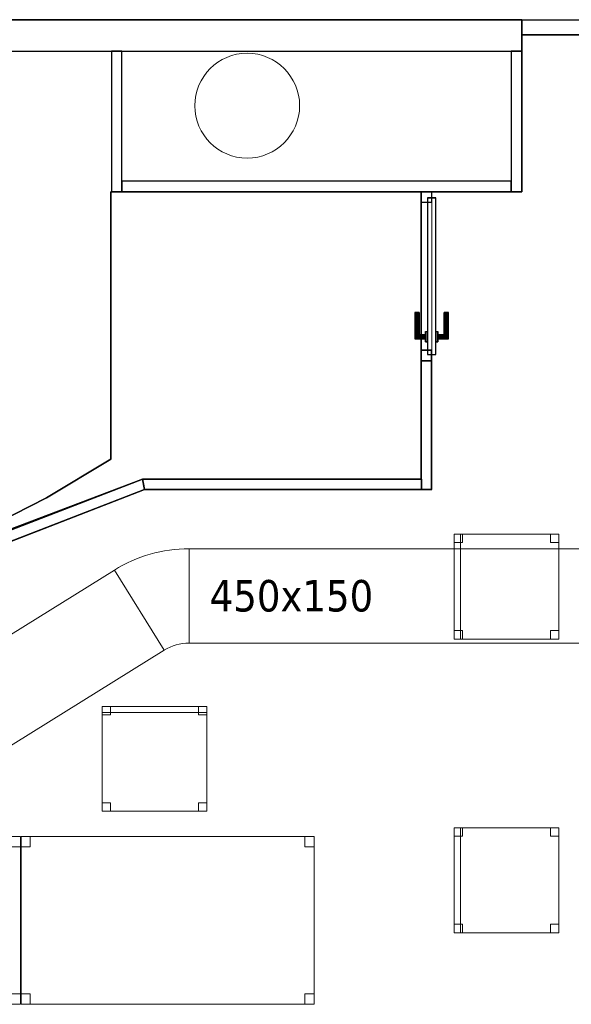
# Model space of a CAD drawing. Header units: metres. Extents: x 397.7 to 427.5, y 12.7 to 28.4.
# Tile 132 of 142: x 415.1 to 417.7, y 19.6 to 24.3. Entities that reach past the tile are written whole.
import ezdxf

# ---------------------------------------------------------------- set-up
doc = ezdxf.new("R2010")
doc.units = ezdxf.units.M
doc.layers.add('01_CARPINTERIA', color=5, linetype='Continuous', lineweight=25, true_color=0x0000ff)
doc.layers.add('01_SUELOS', color=7, linetype='Continuous', lineweight=25, true_color=0x007f00)
for name, color, linetype, lineweight in [('02_MOBILIARIO', 7, 'Continuous', 18), ('A-COLS-____-MCUT', 7, 'Continuous', 18), ('A-COLS-____-OTLN', 7, 'Continuous', 18), ('A-DETL-____-MBND', 7, 'Continuous', 18), ('A-GENM-____-OTLN', 7, 'Continuous', 18), ('A-WALL-____-MCUT', 7, 'Continuous', 25), ('A-WALL-____-OTLN', 7, 'Continuous', 25), ('M-HVAC-DUCT-IDEN', 7, 'Continuous', 30), ('M-HVAC-DUCT-OTLN', 7, 'Continuous', 18)]:
    doc.layers.add(name, color=color, linetype=linetype, lineweight=lineweight)
doc.styles.add('Tahoma_2', font='tahoma.ttf', dxfattribs={"height": 0.15})

# ---------------------------------------------------------------- blocks, each defined once
blk = doc.blocks.new('Family - Mampara P2-152702-05_CLI_AIRE_P2')
at = {"layer": 'A-WALL-____-MCUT', "color": 253, "true_color": 0xaaaaaa}
for p, q in [((1.1442, 0.07), (0, 0.07)), ((0, 0.07), (0, 0)), ((1.1442, 0), (1.1442, 0.07)), ((2.7444, 0.07), (2.7444, 0)), ((3.89, 0.07), (2.7444, 0.07)), ((3.89, 0), (3.89, 0.07)), ((0, 0), (1.1442, 0)), ((2.7444, 0), (3.89, 0))]:
    blk.add_line(p, q, dxfattribs=at)
at = {"layer": 'A-WALL-____-OTLN', "color": 253, "true_color": 0xaaaaaa}
for p, q in [((1.1442, 0.07), (0, 0.07)), ((0, 0.07), (0, 0)), ((1.1442, 0), (1.1442, 0.07)), ((2.7444, 0.07), (2.7444, 0)), ((2.7444, 0.07), (3.89, 0.07)), ((3.89, 0.07), (3.89, 0)), ((0, 0), (1.1442, 0)), ((2.7444, 0), (3.89, 0))]:
    blk.add_line(p, q, dxfattribs=at)
at = {"layer": 'A-WALL-____-OTLN', "color": 253, "lineweight": 18, "true_color": 0xaaaaaa}
blk.add_line((0, 0), (3.89, 0), dxfattribs=at)
blk = doc.blocks.new('Family - Evans P2-152708-05_CLI_AIRE_P2')
at = {"layer": 'A-WALL-____-MCUT', "color": 253, "true_color": 0xaaaaaa}
for p, q in [((5.34, 0.15), (0, 0.15)), ((0, 0.15), (0, 0)), ((0, 0), (5.34, 0))]:
    blk.add_line(p, q, dxfattribs=at)
at = {"layer": 'A-WALL-____-OTLN', "color": 253, "true_color": 0xaaaaaa}
for p, q in [((6.616, 0.15), (0, 0.15)), ((0, 0.15), (0, 0)), ((0, 0), (6.616, 0))]:
    blk.add_line(p, q, dxfattribs=at)
at = {"layer": 'A-WALL-____-OTLN', "color": 253, "lineweight": 18, "true_color": 0xaaaaaa}
blk.add_line((0, 0), (6.616, 0), dxfattribs=at)
blk = doc.blocks.new('Family - Evans P2-152739-05_CLI_AIRE_P2')
at = {"layer": 'A-WALL-____-MCUT', "color": 253, "true_color": 0xaaaaaa}
for p, q in [((1.8574, 0.05), (0, 0.05)), ((0, 0.05), (0, 0)), ((1.8574, 0), (1.8574, 0.05)), ((0, 0), (1.8574, 0))]:
    blk.add_line(p, q, dxfattribs=at)
at = {"layer": 'A-WALL-____-OTLN', "color": 253, "true_color": 0xaaaaaa}
for p, q in [((1.8574, 0.05), (0, 0.05)), ((0, 0.05), (0, 0)), ((1.8574, 0), (1.8574, 0.05)), ((0, 0), (1.8574, 0))]:
    blk.add_line(p, q, dxfattribs=at)
at = {"layer": 'A-WALL-____-OTLN', "color": 253, "lineweight": 18, "true_color": 0xaaaaaa}
blk.add_line((0, 0), (1.8574, 0), dxfattribs=at)
blk = doc.blocks.new('Family - Cadira d_Oficina_P2-152741-05_CLI_AIRE_P2')
at = {"layer": 'A-DETL-____-MBND', "color": 253, "true_color": 0xaaaaaa}
for p, q in [((0, 0), (0, 0.5)), ((0, 0.5), (0.5, 0.5)), ((0, 0.5), (0, 0)), ((0.5, 0.5), (0, 0.5)), ((0, 0.5), (0.03, 0.5)), ((0, 0), (0, 0.5)), ((0.03, 0.5), (0, 0.5)), ((0, 0.5), (0, 0)), ((0, 0.5), (0.04, 0.5)), ((0, 0.46), (0, 0.5)), ((0.04, 0.5), (0, 0.5)), ((0, 0.5), (0, 0.46)), ((0.03, 0.5), (0.03, 0)), ((0.03, 0), (0.03, 0.5)), ((0.04, 0.5), (0.04, 0.46)), ((0.04, 0.46), (0.04, 0.5)), ((0.46, 0.5), (0.5, 0.5)), ((0.46, 0.46), (0.46, 0.5)), ((0.5, 0.5), (0.46, 0.5)), ((0.46, 0.5), (0.46, 0.46)), ((0.5, 0.5), (0.5, 0.46)), ((0.5, 0.46), (0.5, 0.5)), ((0.5, 0.5), (0.5, 0)), ((0.5, 0), (0.5, 0.5)), ((0.04, 0.46), (0, 0.46)), ((0, 0.46), (0.04, 0.46)), ((0.5, 0.46), (0.46, 0.46)), ((0.46, 0.46), (0.5, 0.46)), ((0, 0.04), (0.04, 0.04)), ((0, 0), (0, 0.04)), ((0.04, 0.04), (0, 0.04)), ((0, 0.04), (0, 0)), ((0.5, 0), (0, 0)), ((0, 0), (0.5, 0)), ((0.04, 0), (0, 0)), ((0, 0), (0.04, 0)), ((0.03, 0), (0, 0)), ((0, 0), (0.03, 0)), ((0.04, 0.04), (0.04, 0)), ((0.04, 0), (0.04, 0.04)), ((0.46, 0.04), (0.5, 0.04)), ((0.46, 0), (0.46, 0.04)), ((0.5, 0.04), (0.46, 0.04)), ((0.46, 0.04), (0.46, 0)), ((0.46, 0), (0.5, 0)), ((0.5, 0.04), (0.5, 0)), ((0.5, 0), (0.5, 0.04)), ((0.5, 0), (0.46, 0))]:
    blk.add_line(p, q, dxfattribs=at)
blk = doc.blocks.new('Family - Evans P2-152745-05_CLI_AIRE_P2')
at = {"layer": 'A-WALL-____-MCUT', "color": 253, "true_color": 0xaaaaaa}
for p, q in [((0.67, 0.05), (0, 0.05)), ((0, 0.05), (0, 0)), ((0.67, 0), (0.67, 0.05)), ((0, 0), (0.67, 0))]:
    blk.add_line(p, q, dxfattribs=at)
at = {"layer": 'A-WALL-____-OTLN', "color": 253, "true_color": 0xaaaaaa}
for p, q in [((0.67, 0.05), (0, 0.05)), ((0, 0.05), (0, 0)), ((0.67, 0), (0.67, 0.05)), ((0, 0), (0.67, 0))]:
    blk.add_line(p, q, dxfattribs=at)
at = {"layer": 'A-WALL-____-OTLN', "color": 253, "lineweight": 18, "true_color": 0xaaaaaa}
blk.add_line((0, 0), (0.67, 0), dxfattribs=at)
blk = doc.blocks.new('Family - LONDR55-XX_ZZ-ARQ-CAA-M3D-Londres55-152793-05_CLI_AIRE_P2')
at = {"layer": '01_SUELOS', "color": 9, "true_color": 0xaad4aa}
for p, q in [((12.5338, 11.1888), (19.1498, 11.1888)), ((19.1498, 11.1888), (12.5338, 11.1888)), ((19.1498, 11.1888), (19.1498, 10.3688)), ((19.1498, 10.3688), (19.1498, 11.1888)), ((18.6698, 10.3688), (18.6698, 9.6127)), ((18.6698, 9.6127), (18.6698, 10.3688)), ((19.1498, 10.3688), (18.6698, 10.3688)), ((18.6698, 10.3688), (19.1498, 10.3688)), ((18.6698, 9.6127), (18.7198, 9.6127)), ((18.7198, 9.6127), (18.6698, 9.6127)), ((18.7198, 9.6127), (18.7198, 8.9488)), ((18.7198, 8.9488), (18.7198, 9.6127)), ((17.3498, 8.9488), (15.8749, 8.3785)), ((15.8749, 8.3785), (17.3498, 8.9488)), ((18.7198, 8.9488), (17.3498, 8.9488)), ((17.3498, 8.9488), (18.7198, 8.9488))]:
    blk.add_line(p, q, dxfattribs=at)
blk = doc.blocks.new('Family - Taula 140X80_P2-152842-05_CLI_AIRE_P2')
at = {"layer": 'A-DETL-____-MBND', "color": 253, "true_color": 0xaaaaaa}
for p, q in [((0, 0), (0, 0.8001)), ((0, 0.8001), (1.3973, 0.8001)), ((1.3973, 0.8001), (0, 0.8001)), ((0, 0.8001), (0, 0)), ((0, 0.7501), (0, 0.8001)), ((0, 0.8001), (0.0437, 0.8001)), ((0.0437, 0.8001), (0, 0.8001)), ((0, 0.8001), (0, 0.7501)), ((0.0437, 0.8001), (0.0437, 0.7501)), ((0.0437, 0.7501), (0.0437, 0.8001)), ((1.3536, 0.7501), (1.3536, 0.8001)), ((1.3536, 0.8001), (1.3973, 0.8001)), ((1.3973, 0.8001), (1.3536, 0.8001)), ((1.3536, 0.8001), (1.3536, 0.7501)), ((1.3973, 0.8001), (1.3973, 0)), ((1.3973, 0), (1.3973, 0.8001)), ((1.3973, 0.8001), (1.3973, 0.7501)), ((1.3973, 0.7501), (1.3973, 0.8001)), ((0.0437, 0.7501), (0, 0.7501)), ((0, 0.7501), (0.0437, 0.7501)), ((1.3973, 0.7501), (1.3536, 0.7501)), ((1.3536, 0.7501), (1.3973, 0.7501)), ((0, 0), (0, 0.05)), ((0, 0.05), (0.0437, 0.05)), ((0.0437, 0.05), (0, 0.05)), ((0, 0.05), (0, 0)), ((0.0437, 0.05), (0.0437, 0)), ((0.0437, 0), (0.0437, 0.05)), ((1.3536, 0), (1.3536, 0.05)), ((1.3536, 0.05), (1.3973, 0.05)), ((1.3973, 0.05), (1.3536, 0.05)), ((1.3536, 0.05), (1.3536, 0)), ((1.3973, 0.05), (1.3973, 0)), ((1.3973, 0), (1.3973, 0.05)), ((1.3973, 0), (0, 0)), ((0, 0), (1.3973, 0)), ((0.0437, 0), (0, 0)), ((0, 0), (0.0437, 0)), ((1.3973, 0), (1.3536, 0)), ((1.3536, 0), (1.3973, 0))]:
    blk.add_line(p, q, dxfattribs=at)
blk = doc.blocks.new('Family - Taula 140X80_P2-152858-05_CLI_AIRE_P2')
at = {"layer": 'A-DETL-____-MBND', "color": 253, "true_color": 0xaaaaaa}
for p, q in [((0, 0.8001), (1.3973, 0.8001)), ((0, 0), (0, 0.8001)), ((1.3973, 0.8001), (0, 0.8001)), ((0, 0.8001), (0, 0)), ((0, 0.8001), (0.0437, 0.8001)), ((0, 0.7501), (0, 0.8001)), ((0.0437, 0.8001), (0, 0.8001)), ((0, 0.8001), (0, 0.7501)), ((0.0437, 0.8001), (0.0437, 0.7501)), ((0.0437, 0.7501), (0.0437, 0.8001)), ((1.3536, 0.8001), (1.3973, 0.8001)), ((1.3536, 0.7501), (1.3536, 0.8001)), ((1.3973, 0.8001), (1.3536, 0.8001)), ((1.3536, 0.8001), (1.3536, 0.7501)), ((1.3973, 0.8001), (1.3973, 0.7501)), ((1.3973, 0.7501), (1.3973, 0.8001)), ((1.3973, 0.8001), (1.3973, 0)), ((1.3973, 0), (1.3973, 0.8001)), ((0.0437, 0.7501), (0, 0.7501)), ((0, 0.7501), (0.0437, 0.7501)), ((1.3973, 0.7501), (1.3536, 0.7501)), ((1.3536, 0.7501), (1.3973, 0.7501)), ((0, 0.05), (0.0437, 0.05)), ((0, 0), (0, 0.05)), ((0.0437, 0.05), (0, 0.05)), ((0, 0.05), (0, 0)), ((0.0437, 0.05), (0.0437, 0)), ((0.0437, 0), (0.0437, 0.05)), ((1.3536, 0.05), (1.3973, 0.05)), ((1.3536, 0), (1.3536, 0.05)), ((1.3973, 0.05), (1.3536, 0.05)), ((1.3536, 0.05), (1.3536, 0)), ((1.3973, 0.05), (1.3973, 0)), ((1.3973, 0), (1.3973, 0.05)), ((0.0437, 0), (0, 0)), ((0, 0), (0.0437, 0)), ((0, 0), (1.3973, 0)), ((1.3973, 0), (1.3536, 0)), ((1.3536, 0), (1.3973, 0)), ((1.3973, 0), (0, 0))]:
    blk.add_line(p, q, dxfattribs=at)
blk = doc.blocks.new('Family - Mampara P2-152860-05_CLI_AIRE_P2')
at = {"layer": 'A-WALL-____-MCUT', "color": 253, "true_color": 0xaaaaaa}
for p, q in [((1.3208, 0.05), (-0.01, 0.05)), ((-0.01, 0.05), (-0.01, 0.0497)), ((-0.01, 0.0497), (-0.0094, 0.05)), ((-0.0094, 0.05), (0, 0)), ((1.3208, 0), (1.3208, 0.05)), ((0, 0), (1.3208, 0))]:
    blk.add_line(p, q, dxfattribs=at)
at = {"layer": 'A-WALL-____-OTLN', "color": 253, "true_color": 0xaaaaaa}
for p, q in [((-0.01, 0.0497), (-0.0094, 0.05)), ((-0.01, 0.05), (-0.01, 0.0497)), ((1.3208, 0.05), (-0.01, 0.05)), ((-0.0094, 0.05), (0, 0)), ((1.3208, 0), (1.3208, 0.05)), ((0, 0), (1.3208, 0))]:
    blk.add_line(p, q, dxfattribs=at)
at = {"layer": 'A-WALL-____-OTLN', "color": 253, "lineweight": 18, "true_color": 0xaaaaaa}
blk.add_line((-0.0007, 0), (1.3208, 0), dxfattribs=at)
blk = doc.blocks.new('Family - Paviment P2-152895-05_CLI_AIRE_P2')
at = {"layer": '01_SUELOS', "color": 9, "true_color": 0xaad4aa}
for p, q in [((5.74, 2.6887), (5.74, 1.4131)), ((5.74, 1.4131), (5.74, 2.6887)), ((7.22, 2.6887), (5.74, 2.6887)), ((5.74, 2.6887), (7.22, 2.6887)), ((7.22, 1.3187), (7.22, 2.6887)), ((7.22, 2.6887), (7.22, 1.3187)), ((5.74, 1.4131), (5.4332, 1.2298)), ((5.4332, 1.2298), (5.74, 1.4131)), ((5.1432, 1.0353), (5.8821, 1.3154)), ((5.8821, 1.3154), (5.1432, 1.0353)), ((5.8821, 1.3154), (5.89, 1.3184)), ((5.89, 1.3184), (5.8821, 1.3154)), ((5.89, 1.3187), (7.22, 1.3187)), ((7.22, 1.3187), (5.89, 1.3187)), ((5.89, 1.3184), (5.89, 1.3187)), ((5.89, 1.3187), (5.89, 1.3184)), ((5.4332, 1.2298), (5.1147, 1.068)), ((5.1147, 1.068), (5.4332, 1.2298))]:
    blk.add_line(p, q, dxfattribs=at)
blk = doc.blocks.new('Family - Cadira d_Oficina_P2-152944-05_CLI_AIRE_P2')
at = {"layer": 'A-DETL-____-MBND', "color": 253, "true_color": 0xaaaaaa}
for p, q in [((0, 0.5), (0.03, 0.5)), ((0, 0), (0, 0.5)), ((0.03, 0.5), (0, 0.5)), ((0, 0.5), (0, 0)), ((0, 0), (0, 0.5)), ((0, 0.5), (0.5, 0.5)), ((0, 0.5), (0, 0)), ((0.5, 0.5), (0, 0.5)), ((0, 0.5), (0.04, 0.5)), ((0, 0.46), (0, 0.5)), ((0.04, 0.5), (0, 0.5)), ((0, 0.5), (0, 0.46)), ((0.03, 0.5), (0.03, 0)), ((0.03, 0), (0.03, 0.5)), ((0.04, 0.5), (0.04, 0.46)), ((0.04, 0.46), (0.04, 0.5)), ((0.46, 0.5), (0.5, 0.5)), ((0.46, 0.46), (0.46, 0.5)), ((0.5, 0.5), (0.46, 0.5)), ((0.46, 0.5), (0.46, 0.46)), ((0.5, 0.5), (0.5, 0)), ((0.5, 0), (0.5, 0.5)), ((0.5, 0.5), (0.5, 0.46)), ((0.5, 0.46), (0.5, 0.5)), ((0.04, 0.46), (0, 0.46)), ((0, 0.46), (0.04, 0.46)), ((0.5, 0.46), (0.46, 0.46)), ((0.46, 0.46), (0.5, 0.46)), ((0, 0.04), (0.04, 0.04)), ((0, 0), (0, 0.04)), ((0.04, 0.04), (0, 0.04)), ((0, 0.04), (0, 0)), ((0.03, 0), (0, 0)), ((0, 0), (0.03, 0)), ((0.04, 0), (0, 0)), ((0, 0), (0.04, 0)), ((0.5, 0), (0, 0)), ((0, 0), (0.5, 0)), ((0.04, 0.04), (0.04, 0)), ((0.04, 0), (0.04, 0.04)), ((0.46, 0.04), (0.5, 0.04)), ((0.46, 0), (0.46, 0.04)), ((0.5, 0.04), (0.46, 0.04)), ((0.46, 0.04), (0.46, 0)), ((0.46, 0), (0.5, 0)), ((0.5, 0.04), (0.5, 0)), ((0.5, 0), (0.5, 0.04)), ((0.5, 0), (0.46, 0))]:
    blk.add_line(p, q, dxfattribs=at)
blk = doc.blocks.new('Family - Pilar P2-152983-05_CLI_AIRE_P2')
at = {"layer": 'A-COLS-____-MCUT', "color": 253, "true_color": 0xaaaaaa}
for start, end in [(360, 180), (180, 360)]:
    blk.add_arc((0.25, 0.25), 0.25, start, end, dxfattribs=at)
at = {"layer": 'A-COLS-____-OTLN', "color": 253, "true_color": 0xaaaaaa}
for start, end in [(360, 180), (180, 360)]:
    blk.add_arc((0.25, 0.25), 0.25, start, end, dxfattribs=at)
blk = doc.blocks.new('Family - Cadira d_Oficina_P2-153000-05_CLI_AIRE_P2')
at = {"layer": 'A-DETL-____-MBND', "color": 253, "true_color": 0xaaaaaa}
for p, q in [((0, 0), (0, 0.5)), ((0, 0.5), (0.5, 0.5)), ((0.5, 0.5), (0, 0.5)), ((0, 0.5), (0, 0)), ((0, 0.47), (0, 0.5)), ((0, 0.5), (0.5, 0.5)), ((0.5, 0.5), (0, 0.5)), ((0, 0.5), (0, 0.47)), ((0, 0.46), (0, 0.5)), ((0, 0.5), (0.04, 0.5)), ((0.04, 0.5), (0, 0.5)), ((0, 0.5), (0, 0.46)), ((0.5, 0.47), (0, 0.47)), ((0, 0.47), (0.5, 0.47)), ((0.04, 0.5), (0.04, 0.46)), ((0.04, 0.46), (0.04, 0.5)), ((0.46, 0.46), (0.46, 0.5)), ((0.46, 0.5), (0.5, 0.5)), ((0.5, 0.5), (0.46, 0.5)), ((0.46, 0.5), (0.46, 0.46)), ((0.5, 0.5), (0.5, 0.46)), ((0.5, 0.46), (0.5, 0.5)), ((0.5, 0.5), (0.5, 0)), ((0.5, 0), (0.5, 0.5)), ((0.5, 0.5), (0.5, 0.47)), ((0.5, 0.47), (0.5, 0.5)), ((0.04, 0.46), (0, 0.46)), ((0, 0.46), (0.04, 0.46)), ((0.5, 0.46), (0.46, 0.46)), ((0.46, 0.46), (0.5, 0.46)), ((0, 0), (0, 0.04)), ((0, 0.04), (0.04, 0.04)), ((0.04, 0.04), (0, 0.04)), ((0, 0.04), (0, 0)), ((0.04, 0), (0, 0)), ((0, 0), (0.04, 0)), ((0.5, 0), (0, 0)), ((0.04, 0.04), (0.04, 0)), ((0.04, 0), (0.04, 0.04)), ((0.46, 0), (0.46, 0.04)), ((0.46, 0.04), (0.5, 0.04)), ((0.5, 0.04), (0.46, 0.04)), ((0.46, 0.04), (0.46, 0)), ((0.5, 0), (0.46, 0)), ((0.46, 0), (0.5, 0)), ((0.5, 0.04), (0.5, 0)), ((0.5, 0), (0.5, 0.04)), ((0, 0), (0.5, 0))]:
    blk.add_line(p, q, dxfattribs=at)
blk = doc.blocks.new('Family - Evans P2-153099-05_CLI_AIRE_P2')
at = {"layer": 'A-WALL-____-MCUT', "color": 253, "true_color": 0xaaaaaa}
for p, q in [((0.67, 0.05), (0, 0.05)), ((0, 0.05), (0, 0)), ((0.67, 0), (0.67, 0.05)), ((0, 0), (0.67, 0))]:
    blk.add_line(p, q, dxfattribs=at)
at = {"layer": 'A-WALL-____-OTLN', "color": 253, "true_color": 0xaaaaaa}
for p, q in [((0.67, 0.05), (0, 0.05)), ((0, 0.05), (0, 0)), ((0.67, 0), (0.67, 0.05)), ((0, 0), (0.67, 0))]:
    blk.add_line(p, q, dxfattribs=at)
at = {"layer": 'A-WALL-____-OTLN', "color": 253, "lineweight": 18, "true_color": 0xaaaaaa}
blk.add_line((0, 0), (0.7408, 0), dxfattribs=at)
blk = doc.blocks.new('Family - LONDR55-XX_ZZ-ARQ-CAA-M3D-Londres55-153155-05_CLI_AIRE_P2')
at = {"layer": '01_CARPINTERIA', "color": 161, "true_color": 0xaaaaff}
for p, q in [((0.5761, 0.1287), (0.5761, 0.13)), ((0.5761, 0.13), (0.5761, 0.1287)), ((0.7011, 0.13), (0.5761, 0.13)), ((0.5761, 0.125), (0.5761, 0.1287)), ((0.5761, 0.1287), (0.5761, 0.125)), ((0.6998, 0.1287), (0.5761, 0.1287)), ((0.6998, 0.1287), (0.5761, 0.1287)), ((0.5761, 0.12), (0.5761, 0.125)), ((0.5761, 0.125), (0.5761, 0.12)), ((0.6961, 0.125), (0.5761, 0.125)), ((0.6961, 0.125), (0.5761, 0.125)), ((0.5761, 0.115), (0.5761, 0.12)), ((0.5761, 0.12), (0.5761, 0.115)), ((0.5761, 0.12), (0.6911, 0.12)), ((0.6911, 0.12), (0.5761, 0.12)), ((0.5761, 0.115), (0.5761, 0.1113)), ((0.5761, 0.1113), (0.5761, 0.115)), ((0.6861, 0.115), (0.5761, 0.115)), ((0.6861, 0.115), (0.5761, 0.115)), ((0.5761, 0.1113), (0.5761, 0.11)), ((0.5761, 0.11), (0.5761, 0.1113)), ((0.6824, 0.1113), (0.5761, 0.1113)), ((0.6824, 0.1113), (0.5761, 0.1113)), ((0.6811, 0.11), (0.5761, 0.11)), ((0.6811, 0.11), (0.6824, 0.1113)), ((0.6824, 0.1113), (0.6811, 0.11)), ((0.6811, 0.08), (0.6811, 0.11)), ((0.6824, 0.1113), (0.6861, 0.115)), ((0.6861, 0.115), (0.6824, 0.1113)), ((0.6824, 0.08), (0.6824, 0.1113)), ((0.6824, 0.08), (0.6824, 0.1113)), ((0.6861, 0.115), (0.6911, 0.12)), ((0.6911, 0.12), (0.6861, 0.115)), ((0.6861, 0.08), (0.6861, 0.115)), ((0.6861, 0.08), (0.6861, 0.115)), ((0.6961, 0.125), (0.6911, 0.12)), ((0.6911, 0.12), (0.6961, 0.125)), ((0.6911, 0.12), (0.6911, 0.08)), ((0.6911, 0.08), (0.6911, 0.12)), ((0.6998, 0.1287), (0.6961, 0.125)), ((0.6961, 0.125), (0.6998, 0.1287)), ((0.6961, 0.08), (0.6961, 0.125)), ((0.6961, 0.08), (0.6961, 0.125)), ((0.7011, 0.13), (0.6998, 0.1287)), ((0.6998, 0.1287), (0.7011, 0.13)), ((0.6998, 0.08), (0.6998, 0.1287)), ((0.6998, 0.08), (0.6998, 0.1287)), ((0.7011, 0.08), (0.7011, 0.13)), ((0.05, 0.05), (0, 0.05)), ((0, 0.05), (0, 0)), ((0.05, 0.05), (0, 0.05)), ((0, 0), (0, 0.05)), ((0.7761, 0.07), (0.03, 0.07)), ((0.03, 0.07), (0.03, 0.03)), ((0.7761, 0.07), (0.03, 0.07)), ((0.03, 0.03), (0.03, 0.07)), ((0.05, 0), (0.05, 0.05)), ((0.05, 0), (0.05, 0.05)), ((0.7161, 0.08), (0.6661, 0.08)), ((0.6661, 0.08), (0.7161, 0.08)), ((0.6661, 0.07), (0.6661, 0.08)), ((0.6661, 0.07), (0.6661, 0.08)), ((0.7161, 0.07), (0.6661, 0.07)), ((0.6661, 0.07), (0.7161, 0.07)), ((0.6824, 0.08), (0.6811, 0.08)), ((0.6811, 0.08), (0.6824, 0.08)), ((0.6861, 0.08), (0.6824, 0.08)), ((0.6824, 0.08), (0.6861, 0.08)), ((0.6911, 0.08), (0.6861, 0.08)), ((0.6861, 0.08), (0.6911, 0.08)), ((0.6961, 0.08), (0.6911, 0.08)), ((0.6911, 0.08), (0.6961, 0.08)), ((0.6961, 0.08), (0.6998, 0.08)), ((0.6998, 0.08), (0.6961, 0.08)), ((0.6998, 0.08), (0.7011, 0.08)), ((0.7011, 0.08), (0.6998, 0.08)), ((0.7161, 0.07), (0.7161, 0.08)), ((0.7161, 0.08), (0.7161, 0.07)), ((0.8061, 0.05), (0.7561, 0.05)), ((0.7561, 0.05), (0.7561, 0)), ((0.8061, 0.05), (0.7561, 0.05)), ((0.7561, 0), (0.7561, 0.05)), ((0.7761, 0.03), (0.7761, 0.07)), ((0.7761, 0.03), (0.7761, 0.07)), ((0.8061, 0), (0.8061, 0.05)), ((0.8061, 0), (0.8061, 0.05)), ((0, 0), (0.05, 0)), ((0, 0), (0.05, 0)), ((0.03, 0.03), (0.7761, 0.03)), ((0.03, 0.03), (0.7761, 0.03)), ((0.6661, 0.03), (0.7161, 0.03)), ((0.7161, 0.03), (0.6661, 0.03)), ((0.6661, 0.02), (0.6661, 0.03)), ((0.6661, 0.02), (0.6661, 0.03)), ((0.6661, 0.02), (0.7161, 0.02)), ((0.7161, 0.02), (0.6661, 0.02)), ((0.6824, 0.02), (0.6811, 0.02)), ((0.6811, 0.02), (0.6824, 0.02)), ((0.6811, -0.01), (0.6811, 0.02)), ((0.6861, 0.02), (0.6824, 0.02)), ((0.6824, 0.02), (0.6861, 0.02)), ((0.6824, -0.0113), (0.6824, 0.02)), ((0.6824, -0.0113), (0.6824, 0.02)), ((0.6861, 0.02), (0.6911, 0.02)), ((0.6911, 0.02), (0.6861, 0.02)), ((0.6861, -0.015), (0.6861, 0.02)), ((0.6861, -0.015), (0.6861, 0.02)), ((0.6911, 0.02), (0.6961, 0.02)), ((0.6961, 0.02), (0.6911, 0.02)), ((0.6911, 0.02), (0.6911, -0.02)), ((0.6911, -0.02), (0.6911, 0.02)), ((0.6961, 0.02), (0.6998, 0.02)), ((0.6998, 0.02), (0.6961, 0.02)), ((0.6961, -0.025), (0.6961, 0.02)), ((0.6961, -0.025), (0.6961, 0.02)), ((0.6998, 0.02), (0.7011, 0.02)), ((0.7011, 0.02), (0.6998, 0.02)), ((0.6998, -0.0287), (0.6998, 0.02)), ((0.6998, -0.0287), (0.6998, 0.02)), ((0.7011, -0.03), (0.7011, 0.02)), ((0.7161, 0.02), (0.7161, 0.03)), ((0.7161, 0.03), (0.7161, 0.02)), ((0.7561, 0), (0.8061, 0)), ((0.7561, 0), (0.8061, 0)), ((0.5761, -0.0113), (0.5761, -0.01)), ((0.5761, -0.01), (0.5761, -0.0113)), ((0.5761, -0.01), (0.6811, -0.01)), ((0.5761, -0.015), (0.5761, -0.0113)), ((0.5761, -0.0113), (0.5761, -0.015)), ((0.5761, -0.0113), (0.6824, -0.0113)), ((0.5761, -0.0113), (0.6824, -0.0113)), ((0.5761, -0.02), (0.5761, -0.015)), ((0.5761, -0.015), (0.5761, -0.02)), ((0.5761, -0.015), (0.6861, -0.015)), ((0.5761, -0.015), (0.6861, -0.015)), ((0.5761, -0.025), (0.5761, -0.02)), ((0.5761, -0.02), (0.5761, -0.025)), ((0.6911, -0.02), (0.5761, -0.02)), ((0.5761, -0.02), (0.6911, -0.02)), ((0.5761, -0.025), (0.5761, -0.0287)), ((0.5761, -0.0287), (0.5761, -0.025)), ((0.5761, -0.025), (0.6961, -0.025)), ((0.5761, -0.025), (0.6961, -0.025)), ((0.5761, -0.0287), (0.5761, -0.03)), ((0.5761, -0.03), (0.5761, -0.0287)), ((0.5761, -0.0287), (0.6998, -0.0287)), ((0.5761, -0.0287), (0.6998, -0.0287)), ((0.5761, -0.03), (0.7011, -0.03)), ((0.6824, -0.0113), (0.6811, -0.01)), ((0.6811, -0.01), (0.6824, -0.0113)), ((0.6861, -0.015), (0.6824, -0.0113)), ((0.6824, -0.0113), (0.6861, -0.015)), ((0.6911, -0.02), (0.6861, -0.015)), ((0.6861, -0.015), (0.6911, -0.02)), ((0.6911, -0.02), (0.6961, -0.025)), ((0.6961, -0.025), (0.6911, -0.02)), ((0.6961, -0.025), (0.6998, -0.0287)), ((0.6998, -0.0287), (0.6961, -0.025)), ((0.6998, -0.0287), (0.7011, -0.03)), ((0.7011, -0.03), (0.6998, -0.0287))]:
    blk.add_line(p, q, dxfattribs=at)
blk = doc.blocks.new('Family - Porta P2-153156-05_CLI_AIRE_P2')
blk.add_blockref('Family - LONDR55-XX_ZZ-ARQ-CAA-M3D-Londres55-153155-05_CLI_AIRE_P2', (0, 0))
blk = doc.blocks.new('Family - Mampara P2-153202-05_CLI_AIRE_P2')
at = {"layer": 'A-WALL-____-MCUT', "color": 253, "true_color": 0xaaaaaa}
for p, q in [((0.05, 0.0492), (0, 0.0492)), ((0, 0.0492), (0, 0)), ((0.6139, 0.05), (0.05, 0.05)), ((0.05, 0.05), (0.05, 0.0492)), ((0.6139, 0), (0.6139, 0.05)), ((0, 0), (0.6139, 0))]:
    blk.add_line(p, q, dxfattribs=at)
at = {"layer": 'A-WALL-____-OTLN', "color": 253, "true_color": 0xaaaaaa}
for p, q in [((0, 0.0492), (0, 0)), ((0.05, 0.0492), (0, 0.0492)), ((0.6139, 0.05), (0.05, 0.05)), ((0.05, 0.05), (0.05, 0.0492)), ((0.6139, 0), (0.6139, 0.05)), ((0, 0), (0.6139, 0))]:
    blk.add_line(p, q, dxfattribs=at)
at = {"layer": 'A-WALL-____-OTLN', "color": 253, "lineweight": 18, "true_color": 0xaaaaaa}
blk.add_line((0, 0), (1.42, 0), dxfattribs=at)
blk = doc.blocks.new('Family - Vano puerta-153204-05_CLI_AIRE_P2')
at = {"layer": 'A-GENM-____-OTLN', "color": 253, "true_color": 0xaaaaaa}
for p, q in [((417.017, 23.4895), (416.967, 23.4895)), ((416.967, 23.4895), (416.967, 22.6834)), ((417.017, 23.4895), (416.967, 23.4895)), ((416.967, 22.6834), (416.967, 23.4895)), ((417.017, 22.6834), (417.017, 23.4895)), ((417.017, 23.4895), (417.017, 22.6834)), ((416.967, 22.6834), (417.017, 22.6834)), ((417.017, 22.6834), (416.967, 22.6834))]:
    blk.add_line(p, q, dxfattribs=at)
blk = doc.blocks.new('Family - Mampara P2-153246-05_CLI_AIRE_P2')
at = {"layer": 'A-WALL-____-MCUT', "color": 253, "true_color": 0xaaaaaa}
for p, q in [((0.0017, 0.024), (0.0036, 0.05)), ((0.0036, 0.05), (0.0035, 0.05)), ((0.0035, 0.05), (0.0035, 0.05)), ((0.0035, 0.05), (0.7642, 0.05)), ((0.7642, 0.05), (1.5893, 0.05)), ((1.5893, 0.05), (1.5848, 0.026)), ((0, 0), (0.0017, 0.024)), ((0.822, 0), (0, 0)), ((1.58, 0), (0.822, 0)), ((1.5848, 0.026), (1.58, 0))]:
    blk.add_line(p, q, dxfattribs=at)
at = {"layer": 'A-WALL-____-OTLN', "color": 253, "true_color": 0xaaaaaa}
for p, q in [((0.0036, 0.05), (0, 0)), ((0.0036, 0.05), (0, 0)), ((0.0036, 0.05), (0.0017, 0.024)), ((0.0035, 0.05), (0.0036, 0.05)), ((0.0035, 0.05), (0.0035, 0.05)), ((0.0035, 0.05), (0.0036, 0.05)), ((0.0035, 0.05), (0.0036, 0.05)), ((0.0035, 0.05), (1.5893, 0.05)), ((1.5893, 0.05), (0.0035, 0.05)), ((0.7642, 0.05), (0.0035, 0.05)), ((1.5893, 0.05), (0.7642, 0.05)), ((1.5893, 0.05), (1.58, 0)), ((1.58, 0), (1.5893, 0.05)), ((1.5848, 0.026), (1.5893, 0.05)), ((0, 0), (-0.0014, 0.0002)), ((-0.0014, 0.0002), (0, 0)), ((-0.0014, 0.0002), (0, 0)), ((0, 0), (-0.0014, 0.0002)), ((0.0017, 0.024), (0, 0)), ((1.58, 0), (1.5848, 0.026)), ((1.58, 0), (0, 0)), ((0, 0), (1.58, 0)), ((0, 0), (0.822, 0)), ((0.822, 0), (1.58, 0))]:
    blk.add_line(p, q, dxfattribs=at)
blk = doc.blocks.new('LONDR55-XX_ZZ-ARQ-CAA-M3D-Londres55_ifc-1-05_CLI_AIRE_P2')
at = {"layer": '01_CARPINTERIA', "color": 253, "lineweight": 18, "true_color": 0xaaaaaa, "rotation": 270}
blk.add_blockref('Family - Porta P2-153156-05_CLI_AIRE_P2', (416.967, 23.4895), dxfattribs=at)
at = {"layer": '01_SUELOS', "color": 253, "lineweight": 18, "true_color": 0xaaaaaa}
for name, p in [('Family - LONDR55-XX_ZZ-ARQ-CAA-M3D-Londres55-152793-05_CLI_AIRE_P2', (398.2971, 13.1206)), ('Family - Paviment P2-152895-05_CLI_AIRE_P2', (409.747, 20.8008))]:
    blk.add_blockref(name, p, dxfattribs=at)
at = {"layer": '02_MOBILIARIO', "color": 253, "lineweight": 18, "true_color": 0xaaaaaa}
for name, p in [('Family - Cadira d_Oficina_P2-152944-05_CLI_AIRE_P2', (417.1243, 21.3566)), ('Family - Cadira d_Oficina_P2-153000-05_CLI_AIRE_P2', (415.4445, 20.5358)), ('Family - Cadira d_Oficina_P2-152741-05_CLI_AIRE_P2', (417.1243, 19.9566)), ('Family - Taula 140X80_P2-152858-05_CLI_AIRE_P2', (413.6584, 19.6152)), ('Family - Taula 140X80_P2-152842-05_CLI_AIRE_P2', (415.0584, 19.6152))]:
    blk.add_blockref(name, p, dxfattribs=at)
at = {"layer": 'A-COLS-____-OTLN', "color": 253, "lineweight": 18, "true_color": 0xaaaaaa}
blk.add_blockref('Family - Pilar P2-152983-05_CLI_AIRE_P2', (415.887, 23.6495), dxfattribs=at)
at = {"layer": 'A-GENM-____-OTLN', "color": 253, "lineweight": 18, "true_color": 0xaaaaaa}
blk.add_blockref('Family - Vano puerta-153204-05_CLI_AIRE_P2', (0, 0), dxfattribs=at)
at = {"layer": 'A-WALL-____-OTLN', "color": 253, "lineweight": 18, "true_color": 0xaaaaaa}
for name, p, rotation in [('Family - Evans P2-152708-05_CLI_AIRE_P2', (417.447, 24.3095), 180), ('Family - Mampara P2-152702-05_CLI_AIRE_P2', (421.337, 24.3069), 180), ('Family - Evans P2-153099-05_CLI_AIRE_P2', (417.447, 23.4895), 90), ('Family - Evans P2-152745-05_CLI_AIRE_P2', (415.4896, 24.1595), 270), ('Family - Mampara P2-153202-05_CLI_AIRE_P2', (417.017, 22.0695), 90), ('Family - Mampara P2-153246-05_CLI_AIRE_P2', (414.1734, 21.4995), 21.14735677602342)]:
    blk.add_blockref(name, p, dxfattribs=dict(at, rotation=rotation))
for name, p in [('Family - Evans P2-152739-05_CLI_AIRE_P2', (415.5396, 23.4895)), ('Family - Mampara P2-152860-05_CLI_AIRE_P2', (415.647, 22.0695))]:
    blk.add_blockref(name, p, dxfattribs=at)
blk = doc.blocks.new('M_Codo rectangular - Radio - 1 W-464372-05_CLI_AIRE_P2')
at = {"layer": 'M-HVAC-DUCT-OTLN', "color": 40, "true_color": 0xffbf00}
for p, q in [((-0.0097, 0.2589), (0.2279, -0.1232)), ((0.2279, -0.1232), (-0.0097, 0.2589)), ((-0.1285, 0.225), (-0.1285, -0.225)), ((-0.1285, -0.225), (-0.1285, 0.225))]:
    blk.add_line(p, q, dxfattribs=at)
for radius in [0.225, 0.225, 0.675, 0.675]:
    blk.add_arc((-0.1285, 0.45), radius, 270, 301.8713, dxfattribs=at)

msp = doc.modelspace()

# ---------------------------------------------------------------- linework, layer by layer
at = {"layer": 'M-HVAC-DUCT-OTLN', "color": 40, "true_color": 0xffbf00}
for p, q in [((415.8598, 21.3372), (415.8598, 21.7872)), ((415.8598, 21.7872), (419.4071, 21.7872)), ((414.5171, 21.0723), (415.5034, 21.6855)), ((415.741, 21.3033), (415.5034, 21.6855)), ((419.4071, 21.3372), (415.8598, 21.3372)), ((415.741, 21.3033), (414.7547, 20.6901))]:
    msp.add_line(p, q, dxfattribs=at)

# ---------------------------------------------------------------- block references
at = {"lineweight": 5}
msp.add_blockref('LONDR55-XX_ZZ-ARQ-CAA-M3D-Londres55_ifc-1-05_CLI_AIRE_P2', (0, 0), dxfattribs=at)
at = {"layer": 'M-HVAC-DUCT-OTLN', "color": 40, "true_color": 0xffbf00, "rotation": 180}
msp.add_blockref('M_Codo rectangular - Radio - 1 W-464372-05_CLI_AIRE_P2', (415.7313, 21.5622), dxfattribs=at)

# ---------------------------------------------------------------- texts
at = {"layer": 'M-HVAC-DUCT-IDEN', "insert": (415.9579, 21.6382), "char_height": 0.15, "width": 0.913924, "attachment_point": 1, "style": 'Tahoma_2'}
msp.add_mtext('450x150', dxfattribs=at)

doc.saveas('drawing.dxf')
